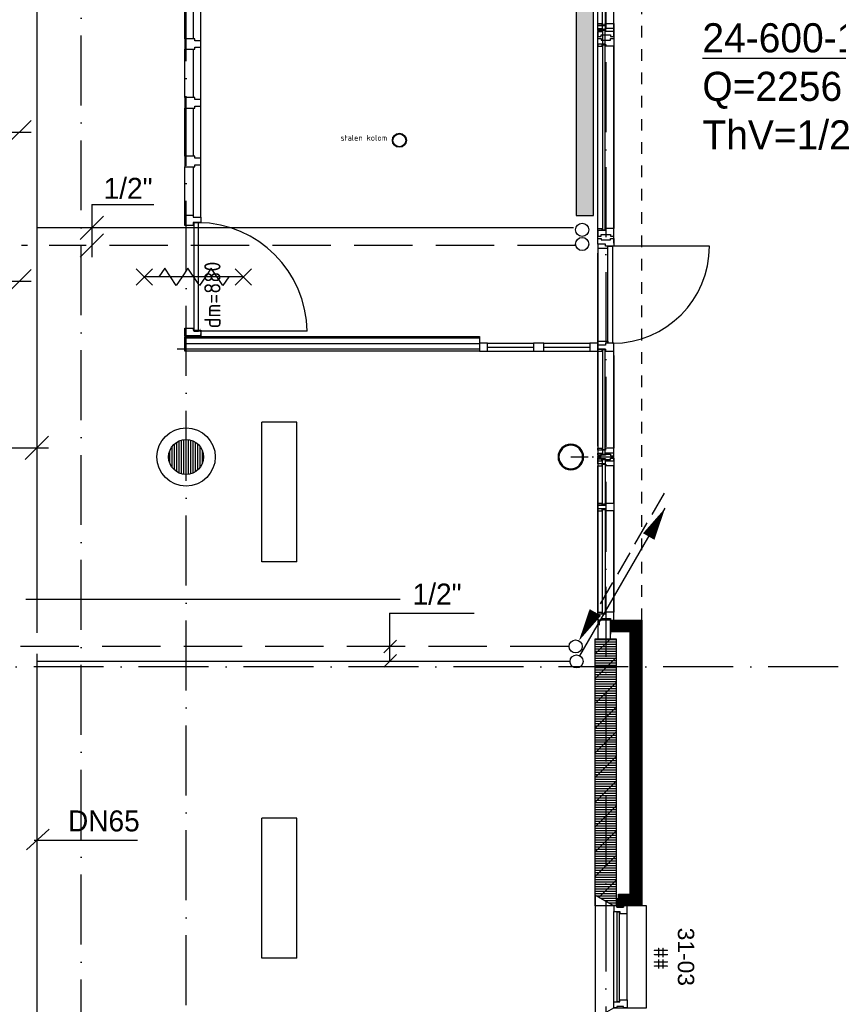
# Model space of a CAD drawing. Extents: x -866131 to -691536, y 173952 to 258052.
# Tile 139 of 160: x -726930 to -719908, y 221124 to 229574. Entities that reach past the tile are written whole.
import ezdxf
from ezdxf.enums import TextEntityAlignment as Align

# ---------------------------------------------------------------- set-up
doc = ezdxf.new("R2010")
doc.units = 0
doc.header["$LTSCALE"] = 100
for name, pattern in [('2322107', [2000, 1000, 1000]), ('2322108', [7, 5, -2]), ('DASHDOT', [9, 6, -1.5, 0, -1.5]), ('HIDDEN', [2, 1, -1])]:
    doc.linetypes.add(name, pattern=pattern)
doc.layers.get('0').update_dxf_attribs({"linetype": 'CONTINUOUS'})
for name, color, linetype in [('AL$1----_ALGEMEEN', 7, 'CONTINUOUS'), ('AL$1----_MAATVOERING', 7, 'CONTINUOUS'), ('AL$7----_STRAMIEN', 1, 'DASHDOT'), ('AL$8----_HULPLIJNEN', 2, 'CONTINUOUS'), ('AL21----_BUITENWAND', 4, 'CONTINUOUS'), ('AL22----_BINNENWAND', 7, 'CONTINUOUS'), ('AL28----_KONSTRUKTIE', 3, 'CONTINUOUS'), ('AL31----_BUITENKOZ', 7, 'CONTINUOUS'), ('AL31----_DRAAIRICHTING', 1, 'CONTINUOUS'), ('AL31----_KOZIJNMERK', 1, 'CONTINUOUS'), ('AL32----_BINNENKOZ', 7, 'CONTINUOUS'), ('AL32----_DAGMAAT', 1, 'CONTINUOUS'), ('AL65----_BEVEILIGING', 7, 'CONTINUOUS'), ('ALL-----_REFLIJNEN', 8, 'CONTINUOUS'), ('ALN-----_BLOCKNAAM', 2, 'CONTINUOUS'), ('ALXA1---_RASTER50', 12, 'CONTINUOUS'), ('ALXA3---_VOLZWART', 14, 'CONTINUOUS'), ('ALXAB---_PREFABBETON', 1, 'CONTINUOUS'), ('ALXOU---_GLAS', 7, 'CONTINUOUS'), ('ARMATUUR', 8, 'CONTINUOUS'), ('MV-BINNENWANDEN', 1, 'CONTINUOUS'), ('WI561---', 1, 'CONTINUOUS'), ('WL561---', 4, 'CONTINUOUS'), ('WL561---_AANVOER', 4, 'CONTINUOUS'), ('WL561---_RETOUR', 4, 'CONTINUOUS'), ('WL570---', 3, 'CONTINUOUS'), ('WL570---_TOEVOER', 3, 'CONTINUOUS'), ('WM561---', 1, 'CONTINUOUS')]:
    doc.layers.add(name, color=color, linetype=linetype)
doc.styles.add('BURO-018', font='BUROFONT.shx', dxfattribs={"height": 180})
doc.styles.add('BURO-025', font='BUROFONT.shx', dxfattribs={"height": 250})
doc.styles.get("Standard").update_dxf_attribs({"font": 'ISOCP'})

# ---------------------------------------------------------------- blocks, each defined once
blk = doc.blocks.new('LDV1107')
at = {"color": 0, "linetype": 'CONTINUOUS'}
blk.add_line((0.25, 0.433), (6.75, 11.691), dxfattribs=at)
blk.add_lwpolyline([(6.75, 11.691, 0, 1, 0), (5.5, 9.526, 1, 1, 0)], format="xyseb", dxfattribs=at)
blk.add_circle((0, 0), 0.5, dxfattribs=at)
blk = doc.blocks.new('LDV3108')
at = {"color": 0, "linetype": 'CONTINUOUS'}
for p, q in [((6.75, 11.691), (5.813, 10.068)), ((5.438, 9.418), (4.5, 7.794)), ((4.125, 7.145), (3.188, 5.521)), ((2.813, 4.871), (1.875, 3.248)), ((1.5, 2.598), (0.563, 0.974))]:
    blk.add_line(p, q, dxfattribs=at)
blk.add_lwpolyline([(0.25, 0.433, 0, 1, 0), (1.5, 2.598, 1, 1, 0)], format="xyseb", dxfattribs=at)
blk.add_circle((0, 0), 0.5, dxfattribs=at)
blk = doc.blocks.new('2322401')
at = {"color": 0, "linetype": 'CONTINUOUS'}
for p, q in [((-0.5, 0.5, 1), (-0.5, 0.5)), ((-0.5, 0.5, 1), (-0.5, -0.5, 1)), ((0.5, 0.5, 1), (-0.5, 0.5, 1)), ((0.5, 0.5), (-0.5, 0.5)), ((-0.5, 0.5), (-0.5, -0.5)), ((0.5, 0.5, 1), (0.5, 0.5)), ((0.5, -0.5, 1), (0.5, 0.5, 1)), ((0.5, -0.5), (0.5, 0.5)), ((-0.5, -0.5, 1), (-0.5, -0.5)), ((-0.5, -0.5, 1), (0.5, -0.5, 1)), ((-0.5, -0.5), (0.5, -0.5)), ((0.5, -0.5, 1), (0.5, -0.5))]:
    blk.add_line(p, q, dxfattribs=at)
blk = doc.blocks.new('CVRINFO2')
at = {"color": 0, "linetype": 'CONTINUOUS', "style": 'BURO-025'}
for tag, p in [('CV_TEXT125', (0, 0)), ('CV_TEXT225', (0, -4.167)), ('CV_TEXT325', (0, -8.333)), ('CV_TEXT425', (0, -12.5))]:
    blk.add_attdef(tag, p, '', height=2.5, dxfattribs=at)
blk = doc.blocks.new('CVHATCH1')
at = {"color": 0, "linetype": 'CONTINUOUS'}
blk.add_solid([(-0.5, -0.5), (0.5, -0.5), (-0.5, 0.5), (0.5, 0.5)], dxfattribs=at)
blk = doc.blocks.new('*U397', base_point=(106161.7, 54658.1))
at = {"color": 0, "linetype": 'CONTINUOUS'}
for p, q in [((106261.7, 54758.1), (106061.7, 54558.1)), ((106261.7, 54758.1), (106061.7, 54558.1)), ((106011.7, 54658.1), (105371.7, 54658.1)), ((106011.7, 54658.1), (106261.7, 54658.1))]:
    blk.add_line(p, q, dxfattribs=at)
at = {"color": 0, "linetype": 'CONTINUOUS', "style": 'BURO-018'}
blk.add_text('DN50', height=180, dxfattribs=at).set_placement((105911.7, 54708.1), align=Align.RIGHT)
blk = doc.blocks.new('*U398', base_point=(106161.7, 53377.8))
at = {"color": 0, "linetype": 'CONTINUOUS'}
for p, q in [((106261.7, 53477.8), (106061.7, 53277.8)), ((106011.7, 53377.8), (105371.7, 53377.8)), ((106011.7, 53377.8), (106261.7, 53377.8))]:
    blk.add_line(p, q, dxfattribs=at)
at = {"color": 0, "linetype": 'CONTINUOUS', "style": 'BURO-018'}
blk.add_text('DN50', height=180, dxfattribs=at).set_placement((105911.7, 53427.8), align=Align.RIGHT)
blk = doc.blocks.new('*U399', base_point=(106783.2, 53684.8))
at = {"color": 0, "linetype": 'CONTINUOUS'}
for p, q in [((106783.2, 54034.8), (106783.2, 53584.8)), ((106783.2, 54034.8), (107313.2, 54034.8)), ((106883.2, 53934.8), (106683.2, 53734.8)), ((106883.2, 53784.8), (106683.2, 53584.8))]:
    blk.add_line(p, q, dxfattribs=at)
at = {"color": 0, "linetype": 'CONTINUOUS', "style": 'BURO-018'}
blk.add_text('1/2"', height=180, dxfattribs=at).set_placement((106883.2, 54084.8))
blk = doc.blocks.new('*U401', base_point=(106311.7, 51947.9))
at = {"color": 0, "linetype": 'CONTINUOUS'}
for p, q in [((106211.7, 51847.9), (106411.7, 52047.9)), ((105925.5, 51947.9), (105279.1, 51947.9)), ((105925.5, 51947.9), (106411.7, 51947.9))]:
    blk.add_line(p, q, dxfattribs=at)
at = {"color": 0, "linetype": 'CONTINUOUS', "style": 'BURO-018'}
blk.add_text('DN65', height=180, dxfattribs=at).set_placement((105825.5, 51997.9), align=Align.RIGHT)
blk = doc.blocks.new('BU11467H01')
at = {"layer": 'AL32----_BINNENKOZ', "linetype": 'CONTINUOUS'}
blk.add_lwpolyline([(0, 139), (67, 139), (67, 67), (50, 67), (50, 0), (0, 0)], close=True, dxfattribs=at)
at = {"layer": 'ALN-----_BLOCKNAAM', "linetype": 'CONTINUOUS'}
blk.add_text('BU11467H01', height=8.67, dxfattribs=at).set_placement((0, 0))

msp = doc.modelspace()

# ---------------------------------------------------------------- hatches: boundary and pattern name
at = {"layer": 'ALXA1---_RASTER50'}
h = msp.add_hatch(dxfattribs=at)
h.set_pattern_fill('RASTER50', color=8, scale=100, style=0)
h.set_pattern_definition([(0, (-957220.68, 175155.282), (0, 20), [])])
h.paths.add_polyline_path([(-721812.826, 221969.366), (-721832.826, 221969.366), (-721992.826, 222061.742), (-721992.826, 224261.366), (-721812.826, 224261.366)])
at = {"layer": 'ALXAB---_PREFABBETON'}
h = msp.add_hatch(dxfattribs=at)
h.set_pattern_fill('PREFBET', color=8, style=0)
h.set_pattern_definition([(45, (-957220.68, 175155.28), (-106.06602, 106.06602), [])])
h.paths.add_polyline_path([(-721812.826, 221969.366), (-721832.826, 221969.366), (-721992.826, 222061.742), (-721992.826, 224261.366), (-721812.826, 224261.366)])

# ---------------------------------------------------------------- linework, layer by layer
at = {"color": 8, "linetype": 'CONTINUOUS'}
msp.add_lwpolyline([(-725514.826, 227806.728), (-725514.826, 227896.728), (-725442.826, 227896.728), (-725442.826, 227879.728), (-725375.826, 227879.728), (-725375.826, 227833.728), (-725442.826, 227833.728), (-725442.826, 227806.728)], close=True, dxfattribs=at)
at = {"layer": 'AL$1----_MAATVOERING', "color": 8}
msp.add_lwpolyline([(-721971.965, 224421.228), (-721971.965, 224261.366), (-721862.465, 224261.366), (-721862.465, 224421.228)], close=True, dxfattribs=at)
at = {"layer": 'AL$7----_STRAMIEN', "color": 1}
msp.add_line((-721902.826, 252610.366), (-721902.826, 213916.491), dxfattribs=at)
for points in [[(-726402.826, 215336.46), (-726402.826, 252610.366)], [(-725502.826, 213916.491), (-725502.826, 252610.366)], [(-719909.644, 224021.228), (-862199.709, 224021.228)]]:
    msp.add_lwpolyline(points, dxfattribs=at)
at = {"layer": 'AL$8----_HULPLIJNEN', "color": 8, "linetype": 'DASHDOT', "ltscale": 0.25}
msp.add_line((-722202.826, 225821.228), (-721834.983, 225821.228), dxfattribs=at)
at = {"layer": 'AL$8----_HULPLIJNEN', "color": 8}
for p, q in [((-721992.826, 221969.366), (-721992.826, 222061.742)), ((-721992.826, 222061.742), (-721832.826, 221969.366)), ((-721832.826, 221969.366), (-721992.826, 221969.366))]:
    msp.add_line(p, q, dxfattribs=at)
at = {"layer": 'AL21----_BUITENWAND', "color": 8, "linetype": 'HIDDEN'}
msp.add_line((-721592.826, 224421.366), (-721592.826, 233341.228), dxfattribs=at)
at = {"layer": 'AL21----_BUITENWAND', "color": 8}
for p, q in [((-721862.326, 224321.366), (-721862.326, 224421.366)), ((-721862.326, 224421.366), (-721592.826, 224421.366)), ((-721592.826, 224421.366), (-721592.826, 221969.366)), ((-721692.826, 224321.366), (-721862.326, 224321.366)), ((-721692.826, 222069.366), (-721692.826, 224321.366)), ((-721792.826, 222069.366), (-721692.826, 222069.366)), ((-721792.826, 221969.366), (-721792.826, 222069.366)), ((-721592.826, 221969.366), (-721792.826, 221969.366))]:
    msp.add_line(p, q, dxfattribs=at)
msp.add_lwpolyline([(-721792.826, 222069.366), (-721692.826, 222069.366), (-721692.826, 224321.366), (-721862.326, 224321.366), (-721862.326, 224421.366), (-721592.826, 224421.366), (-721592.826, 221969.366), (-721792.826, 221969.366)], close=True, dxfattribs=at)
at = {"layer": 'AL22----_BINNENWAND', "color": 8}
msp.add_lwpolyline([(-722985.826, 226730.228), (-725512.92, 226730.228), (-725512.92, 226855.228), (-722985.826, 226855.228)], close=True, dxfattribs=at)
at = {"layer": 'AL22----_BINNENWAND', "color": 8, "linetype": 'CONTINUOUS'}
for points in [[(-722985.826, 226840.228), (-725512.92, 226840.228)], [(-722985.826, 226745.228), (-725512.92, 226745.228)]]:
    msp.add_lwpolyline(points, dxfattribs=at)
at = {"layer": 'AL28----_KONSTRUKTIE', "color": 8, "linetype": 'CONTINUOUS'}
for p, q in [((-721992.826, 222061.742), (-721992.826, 224261.366)), ((-721992.826, 224261.366), (-721812.826, 224261.366)), ((-721812.826, 224261.366), (-721812.826, 221969.366)), ((-721832.826, 221969.366), (-721992.826, 222061.742)), ((-721812.826, 221969.366), (-721832.826, 221969.366))]:
    msp.add_line(p, q, dxfattribs=at)
msp.add_lwpolyline([(-721812.826, 221969.366), (-721832.826, 221969.366), (-721992.826, 222061.742), (-721992.826, 224261.366), (-721812.826, 224261.366)], close=True, dxfattribs=at)
at = {"layer": 'AL28----_KONSTRUKTIE', "color": 8}
for radius in [60, 55]:
    msp.add_circle((-723673.826, 228538.72), radius, dxfattribs=at)
for radius, start, end in [(109.55, 0, 180), (101.55, 0, 180), (109.55, 180, 0), (101.55, 180, 0)]:
    msp.add_arc((-722202.826, 225821.228), radius, start, end, dxfattribs=at)
at = {"layer": 'AL31----_BUITENKOZ', "color": 8}
for p, q in [((-721971.826, 229480.366), (-721971.826, 231204.866)), ((-721971.826, 229480.366), (-721971.826, 229497.366)), ((-721971.826, 229497.366), (-721933.826, 229497.366)), ((-721933.826, 229497.366), (-721929.826, 229497.366)), ((-721933.826, 229480.366), (-721933.826, 229497.366)), ((-721933.826, 229497.366), (-721933.826, 229480.366)), ((-721929.826, 229497.366), (-721929.826, 229484.366)), ((-721929.826, 229484.366), (-721908.826, 229484.366)), ((-721908.826, 229484.366), (-721908.826, 229497.366)), ((-721908.826, 229497.366), (-721904.826, 229497.366)), ((-721904.826, 229497.366), (-721904.826, 229480.366)), ((-721832.826, 229497.366), (-721904.826, 229497.366)), ((-721904.826, 229497.366), (-721904.826, 229480.366)), ((-721832.826, 229430.366), (-721832.826, 229497.366)), ((-721904.826, 229480.366), (-721971.826, 229480.366)), ((-721971.826, 229480.366), (-721971.826, 229430.366)), ((-721933.826, 229480.366), (-721971.826, 229480.366)), ((-721971.826, 229430.366), (-721942.326, 229430.366)), ((-721971.826, 229362.366), (-721971.826, 229412.366)), ((-721971.826, 229412.366), (-721942.326, 229412.366)), ((-721942.326, 229430.366), (-721942.326, 229444.366)), ((-721942.326, 229444.366), (-721862.326, 229444.366)), ((-721942.326, 229412.366), (-721942.326, 229398.366)), ((-721942.326, 229398.366), (-721862.326, 229398.366)), ((-721904.826, 229480.366), (-721933.826, 229480.366)), ((-721862.326, 229444.366), (-721862.326, 229430.366)), ((-721862.326, 229430.366), (-721832.826, 229430.366)), ((-721862.326, 229398.366), (-721862.326, 229412.366)), ((-721862.326, 229412.366), (-721832.826, 229412.366)), ((-721832.826, 229412.366), (-721832.826, 229345.366)), ((-721904.826, 229362.366), (-721971.826, 229362.366)), ((-721933.826, 229362.366), (-721971.826, 229362.366)), ((-721971.826, 229362.366), (-721971.826, 229345.366)), ((-721971.826, 227654.866), (-721971.826, 229345.366)), ((-721971.826, 229345.366), (-721933.826, 229345.366)), ((-721904.826, 229362.366), (-721933.826, 229362.366)), ((-721933.826, 229362.366), (-721933.826, 229345.366)), ((-721933.826, 229345.366), (-721933.826, 229362.366)), ((-721933.826, 229345.366), (-721929.826, 229345.366)), ((-721929.826, 229345.366), (-721929.826, 229358.366)), ((-721929.826, 229358.366), (-721908.826, 229358.366)), ((-721908.826, 229358.366), (-721908.826, 229345.366)), ((-721908.826, 229345.366), (-721904.826, 229345.366)), ((-721904.826, 229345.366), (-721904.826, 229362.366)), ((-721904.826, 229345.366), (-721904.826, 229362.366)), ((-721832.826, 229345.366), (-721904.826, 229345.366)), ((-721971.826, 225914.366), (-721971.826, 227570.866)), ((-721971.826, 225880.366), (-721971.826, 225897.366)), ((-721971.826, 225897.366), (-721933.826, 225897.366)), ((-721904.826, 225880.366), (-721971.826, 225880.366)), ((-721971.826, 225880.366), (-721971.826, 225830.366)), ((-721933.826, 225880.366), (-721971.826, 225880.366)), ((-721933.826, 225897.366), (-721929.826, 225897.366)), ((-721933.826, 225880.366), (-721933.826, 225897.366)), ((-721933.826, 225897.366), (-721933.826, 225880.366)), ((-721904.826, 225880.366), (-721933.826, 225880.366)), ((-721929.826, 225897.366), (-721929.826, 225884.366)), ((-721929.826, 225884.366), (-721908.826, 225884.366)), ((-721908.826, 225884.366), (-721908.826, 225897.366)), ((-721908.826, 225897.366), (-721904.826, 225897.366)), ((-721904.826, 225897.366), (-721904.826, 225880.366)), ((-721832.826, 225897.366), (-721904.826, 225897.366)), ((-721904.826, 225897.366), (-721904.826, 225880.366)), ((-721832.826, 225830.366), (-721832.826, 225897.366)), ((-721971.826, 225830.366), (-721942.326, 225830.366)), ((-721971.823, 225762.228), (-721971.823, 225812.228)), ((-721971.823, 225812.228), (-721942.323, 225812.228)), ((-721942.326, 225830.366), (-721942.326, 225844.366)), ((-721942.326, 225844.366), (-721862.326, 225844.366)), ((-721942.323, 225812.228), (-721942.323, 225798.228)), ((-721942.323, 225798.228), (-721862.323, 225798.228)), ((-721862.326, 225844.366), (-721862.326, 225830.366)), ((-721862.326, 225830.366), (-721832.826, 225830.366)), ((-721862.323, 225798.228), (-721862.323, 225812.228)), ((-721862.323, 225812.228), (-721832.823, 225812.228)), ((-721832.823, 225812.228), (-721832.823, 225745.228)), ((-721904.823, 225762.228), (-721971.823, 225762.228)), ((-721933.823, 225762.228), (-721971.823, 225762.228)), ((-721971.823, 225762.228), (-721971.823, 225745.228)), ((-721971.823, 225745.228), (-721933.823, 225745.228)), ((-721971.823, 225425.051), (-721971.823, 225745.228)), ((-721904.823, 225762.228), (-721933.823, 225762.228)), ((-721933.823, 225762.228), (-721933.823, 225745.228)), ((-721933.823, 225745.228), (-721933.823, 225762.228)), ((-721933.823, 225745.228), (-721929.823, 225745.228)), ((-721929.823, 225745.228), (-721929.823, 225758.228)), ((-721929.823, 225758.228), (-721908.823, 225758.228)), ((-721908.823, 225758.228), (-721908.823, 225745.228)), ((-721908.823, 225745.228), (-721904.823, 225745.228)), ((-721904.823, 225745.228), (-721904.823, 225762.228)), ((-721904.823, 225745.228), (-721904.823, 225762.228)), ((-721832.823, 225745.228), (-721904.823, 225745.228)), ((-721971.823, 225408.051), (-721971.823, 225425.051)), ((-721971.823, 225425.051), (-721933.823, 225425.051)), ((-721971.823, 225375.051), (-721971.823, 225408.051)), ((-721971.823, 225408.051), (-721904.823, 225408.051)), ((-721933.823, 225408.051), (-721971.823, 225408.051)), ((-721904.823, 225375.051), (-721971.823, 225375.051)), ((-721971.823, 224471.051), (-721971.823, 225375.051)), ((-721933.823, 225375.051), (-721971.823, 225375.051)), ((-721971.823, 225375.051), (-721971.823, 225358.051)), ((-721971.823, 225358.051), (-721933.823, 225358.051)), ((-721933.823, 225425.051), (-721929.823, 225425.051)), ((-721933.823, 225408.051), (-721933.823, 225425.051)), ((-721933.823, 225425.051), (-721933.823, 225408.051)), ((-721904.823, 225408.051), (-721933.823, 225408.051)), ((-721904.823, 225375.051), (-721933.823, 225375.051)), ((-721933.823, 225375.051), (-721933.823, 225358.051)), ((-721933.823, 225358.051), (-721933.823, 225375.051)), ((-721933.823, 225358.051), (-721929.823, 225358.051)), ((-721929.823, 225425.051), (-721929.823, 225412.051)), ((-721929.823, 225412.051), (-721908.823, 225412.051)), ((-721929.823, 225358.051), (-721929.823, 225371.051)), ((-721929.823, 225371.051), (-721908.823, 225371.051)), ((-721908.823, 225412.051), (-721908.823, 225425.051)), ((-721908.823, 225425.051), (-721904.823, 225425.051)), ((-721908.823, 225371.051), (-721908.823, 225358.051)), ((-721908.823, 225358.051), (-721904.823, 225358.051)), ((-721904.823, 225425.051), (-721904.823, 225408.051)), ((-721904.823, 225408.051), (-721904.823, 225425.051)), ((-721904.823, 225425.051), (-721832.823, 225425.051)), ((-721904.823, 225358.051), (-721904.823, 225375.051)), ((-721904.823, 225358.051), (-721904.823, 225375.051)), ((-721832.823, 225358.051), (-721904.823, 225358.051)), ((-721832.823, 225425.051), (-721832.823, 225358.051)), ((-721971.823, 224471.051), (-721971.823, 224488.051)), ((-721971.823, 224488.051), (-721933.823, 224488.051)), ((-721904.823, 224471.051), (-721971.823, 224471.051)), ((-721971.823, 224471.051), (-721971.823, 224421.051)), ((-721933.823, 224471.051), (-721971.823, 224471.051)), ((-721971.823, 224421.051), (-721942.323, 224421.051)), ((-721971.823, 224421.051), (-721971.823, 224261.051)), ((-721956.823, 224421.051), (-721971.823, 224421.051)), ((-721956.823, 224421.051), (-721942.323, 224421.051)), ((-721956.823, 224379.051), (-721956.823, 224421.051)), ((-721942.323, 224421.051), (-721942.323, 224435.051)), ((-721942.323, 224435.051), (-721862.323, 224435.051)), ((-721942.323, 224421.051), (-721942.323, 224435.051)), ((-721942.323, 224435.051), (-721862.323, 224435.051)), ((-721933.823, 224488.051), (-721929.823, 224488.051)), ((-721933.823, 224471.051), (-721933.823, 224488.051)), ((-721933.823, 224488.051), (-721933.823, 224471.051)), ((-721904.823, 224471.051), (-721933.823, 224471.051)), ((-721929.823, 224488.051), (-721929.823, 224475.051)), ((-721929.823, 224475.051), (-721908.823, 224475.051)), ((-721908.823, 224475.051), (-721908.823, 224488.051)), ((-721908.823, 224488.051), (-721904.823, 224488.051)), ((-721904.823, 224488.051), (-721904.823, 224471.051)), ((-721832.823, 224488.051), (-721904.823, 224488.051)), ((-721904.823, 224488.051), (-721904.823, 224471.051)), ((-721862.323, 224435.051), (-721862.323, 224379.051)), ((-721862.323, 224435.051), (-721862.323, 224421.051)), ((-721862.323, 224421.051), (-721832.823, 224421.051)), ((-721832.823, 224421.051), (-721832.823, 224488.051)), ((-721971.823, 224261.051), (-721956.823, 224261.051)), ((-721956.823, 224261.051), (-721862.323, 224261.051)), ((-721862.323, 224261.051), (-721862.323, 224302.051)), ((-721832.826, 221969.366), (-721992.826, 222061.742)), ((-721992.826, 222061.742), (-721992.826, 221001.99)), ((-721552.826, 221969.366), (-721832.826, 221969.366)), ((-721552.826, 221094.366), (-721552.826, 221969.366))]:
    msp.add_line(p, q, dxfattribs=at)
for points in [[(-721971.826, 229539.751), (-721971.826, 231230.251)], [(-721832.826, 229539.751), (-721832.826, 231230.251)], [(-721832.826, 229497.366), (-721832.826, 231187.866)], [(-721971.826, 227782.251), (-721971.826, 229472.751)], [(-721832.826, 229472.751), (-721832.826, 227782.251)], [(-721832.826, 227654.866), (-721832.826, 229345.366)], [(-721971.965, 227613.251), (-721971.965, 225854.551)], [(-721832.965, 225854.551), (-721832.965, 226730.251)], [(-721832.826, 226690.616), (-721832.826, 225897.366)], [(-721971.965, 225787.551), (-721971.965, 224488.228)], [(-721832.965, 225787.551), (-721832.965, 224488.228)], [(-721832.823, 225425.051), (-721832.823, 225745.228)], [(-721832.823, 224488.051), (-721832.823, 225358.051)], [(-721862.323, 224379.051), (-721862.323, 224302.051)], [(-721832.826, 221144.366), (-721832.826, 221919.366)], [(-721832.826, 221144.366), (-721832.826, 221919.366)], [(-721718.826, 221161.366), (-721718.826, 221902.366)], [(-721718.826, 221161.366), (-721718.826, 221902.366)]]:
    msp.add_lwpolyline(points, dxfattribs=at)
for points in [[(-721933.826, 229522.751), (-721971.826, 229522.751), (-721971.826, 229539.751), (-721933.826, 229539.751)], [(-721832.826, 229472.751), (-721904.826, 229472.751), (-721904.826, 229489.751), (-721971.826, 229489.751), (-721971.826, 229522.751), (-721904.826, 229522.751), (-721904.826, 229539.751), (-721832.826, 229539.751)], [(-721933.826, 229489.751), (-721971.826, 229489.751), (-721971.826, 229472.751), (-721933.826, 229472.751)], [(-721933.826, 229539.751), (-721929.826, 229539.751), (-721929.826, 229526.751), (-721908.826, 229526.751), (-721908.826, 229539.751), (-721904.826, 229539.751), (-721904.826, 229522.751), (-721933.826, 229522.751)], [(-721933.826, 229472.751), (-721929.826, 229472.751), (-721929.826, 229485.751), (-721908.826, 229485.751), (-721908.826, 229472.751), (-721904.826, 229472.751), (-721904.826, 229489.751), (-721933.826, 229489.751)], [(-721904.826, 227782.251), (-721904.826, 227765.251), (-721971.826, 227765.251), (-721971.826, 227715.251), (-721942.326, 227715.251), (-721942.326, 227729.251), (-721862.326, 227729.251), (-721862.326, 227715.251), (-721832.826, 227715.251), (-721832.826, 227782.251)], [(-721933.826, 227765.251), (-721971.826, 227765.251), (-721971.826, 227782.251), (-721933.826, 227782.251)], [(-721933.826, 227782.251), (-721929.826, 227782.251), (-721929.826, 227769.251), (-721908.826, 227769.251), (-721908.826, 227782.251), (-721904.826, 227782.251), (-721904.826, 227765.251), (-721933.826, 227765.251)], [(-721904.965, 227630.251), (-721904.965, 227647.251), (-721971.965, 227647.251), (-721971.965, 227697.251), (-721942.465, 227697.251), (-721942.465, 227683.251), (-721862.465, 227683.251), (-721862.465, 227697.251), (-721832.965, 227697.251), (-721832.965, 227630.251)], [(-721971.965, 227647.251), (-721971.965, 227613.251), (-721883.965, 227613.251), (-721883.965, 227630.251), (-721904.965, 227630.251), (-721904.965, 227647.251)], [(-721883.965, 227630.251), (-721843.965, 227630.251), (-721843.965, 226797.251), (-721883.965, 226797.251)], [(-721971.965, 226780.251), (-721971.965, 226814.251), (-721883.965, 226814.251), (-721883.965, 226797.251), (-721904.965, 226797.251), (-721904.965, 226780.251)], [(-721832.965, 226797.251), (-721904.965, 226797.251), (-721904.965, 226780.251), (-721971.965, 226780.251), (-721971.965, 226747.251), (-721904.965, 226747.251), (-721904.965, 226730.251), (-721832.965, 226730.251)], [(-721933.965, 226747.251), (-721971.965, 226747.251), (-721971.965, 226730.251), (-721933.965, 226730.251)], [(-721933.965, 226730.251), (-721929.965, 226730.251), (-721929.965, 226743.251), (-721908.965, 226743.251), (-721908.965, 226730.251), (-721904.965, 226730.251), (-721904.965, 226747.251), (-721933.965, 226747.251)], [(-721904.965, 224488.228), (-721904.965, 224471.228), (-721971.965, 224471.228), (-721971.965, 224421.228), (-721942.465, 224421.228), (-721942.465, 224435.228), (-721862.465, 224435.228), (-721862.465, 224421.228), (-721832.965, 224421.228), (-721832.965, 224488.228)], [(-721933.965, 224471.228), (-721971.965, 224471.228), (-721971.965, 224488.228), (-721933.965, 224488.228)], [(-721933.965, 224488.228), (-721929.965, 224488.228), (-721929.965, 224475.228), (-721908.965, 224475.228), (-721908.965, 224488.228), (-721904.965, 224488.228), (-721904.965, 224471.228), (-721933.965, 224471.228)], [(-721933.965, 224488.051), (-721929.965, 224488.051), (-721929.965, 224475.051), (-721908.965, 224475.051), (-721908.965, 224488.051), (-721904.965, 224488.051), (-721904.965, 224471.051), (-721933.965, 224471.051)], [(-721832.826, 221969.366), (-721992.826, 222061.742), (-721992.826, 221001.99), (-721832.826, 221094.366), (-721552.826, 221094.366), (-721552.826, 221969.366)], [(-721807.826, 221959.366), (-721751.826, 221959.366), (-721751.826, 222030.366), (-721807.826, 222030.366)], [(-721807.826, 221959.366), (-721751.826, 221959.366), (-721751.826, 222030.366), (-721807.826, 222030.366)]]:
    msp.add_lwpolyline(points, close=True, dxfattribs=at)
at = {"layer": 'AL31----_BUITENKOZ', "color": 8, "linetype": 'CONTINUOUS'}
for points in [[(-725395.826, 227831.728), (-725436.826, 227831.728), (-725436.826, 226901.728), (-725395.826, 226901.728)], [(-721832.826, 221919.366), (-721832.826, 221919.366), (-721781.826, 221919.366), (-721781.826, 221902.366), (-721718.826, 221902.366), (-721718.826, 221902.366), (-721718.826, 221902.366), (-721718.826, 221902.366), (-721718.826, 221902.366), (-721718.826, 221969.366), (-721751.826, 221969.366), (-721751.826, 221959.366), (-721807.826, 221959.366), (-721807.826, 221969.366), (-721807.826, 221969.366), (-721832.826, 221969.366)], [(-721832.826, 221919.366), (-721832.826, 221919.366), (-721781.826, 221919.366), (-721781.826, 221902.366), (-721718.826, 221902.366), (-721718.826, 221902.366), (-721718.826, 221902.366), (-721718.826, 221902.366), (-721718.826, 221902.366), (-721718.826, 221969.366), (-721751.826, 221969.366), (-721751.826, 221959.366), (-721807.826, 221959.366), (-721807.826, 221969.366), (-721807.826, 221969.366), (-721832.826, 221969.366)], [(-721806.826, 221149.366), (-721785.826, 221149.366), (-721785.826, 221914.366), (-721806.826, 221914.366)], [(-721806.826, 221149.366), (-721785.826, 221149.366), (-721785.826, 221914.366), (-721806.826, 221914.366)], [(-721832.826, 221144.366), (-721832.826, 221144.366), (-721781.826, 221144.366), (-721781.826, 221161.366), (-721718.826, 221161.366), (-721718.826, 221161.366), (-721718.826, 221161.366), (-721718.826, 221161.366), (-721718.826, 221161.366), (-721718.826, 221094.366), (-721751.826, 221094.366), (-721751.826, 221104.366), (-721807.826, 221104.366), (-721807.826, 221094.366), (-721807.826, 221094.366), (-721832.826, 221094.366)], [(-721832.826, 221144.366), (-721832.826, 221144.366), (-721781.826, 221144.366), (-721781.826, 221161.366), (-721718.826, 221161.366), (-721718.826, 221161.366), (-721718.826, 221161.366), (-721718.826, 221161.366), (-721718.826, 221161.366), (-721718.826, 221094.366), (-721751.826, 221094.366), (-721751.826, 221104.366), (-721807.826, 221104.366), (-721807.826, 221094.366), (-721807.826, 221094.366), (-721832.826, 221094.366)]]:
    msp.add_lwpolyline(points, close=True, dxfattribs=at)
at = {"layer": 'AL31----_DRAAIRICHTING', "color": 8}
for p, q in [((-724465.826, 226901.728), (-725395.826, 226901.728)), ((-725602.826, 225709.424), (-725602.826, 225933.031)), ((-725582.826, 225694.342), (-725582.826, 225948.113)), ((-725562.826, 225683.75), (-725562.826, 225958.705)), ((-725542.826, 225676.659), (-725542.826, 225965.796)), ((-725522.826, 225672.567), (-725522.826, 225969.888)), ((-725502.826, 225671.228), (-725502.826, 225971.228)), ((-725482.826, 225672.567), (-725482.826, 225969.888)), ((-725462.826, 225676.659), (-725462.826, 225965.796)), ((-725442.826, 225683.75), (-725442.826, 225958.705)), ((-725422.826, 225694.342), (-725422.826, 225948.113)), ((-725402.826, 225709.424), (-725402.826, 225933.031)), ((-725642.826, 225767.376), (-725642.826, 225875.079)), ((-725622.826, 225731.228), (-725622.826, 225911.228)), ((-725382.826, 225731.228), (-725382.826, 225911.228)), ((-725362.826, 225767.376), (-725362.826, 225875.079)), ((-721971.965, 225837.551), (-721971.965, 225854.551)), ((-721971.965, 225854.551), (-721933.965, 225854.551)), ((-721933.965, 225854.551), (-721929.965, 225854.551)), ((-721933.965, 225837.551), (-721933.965, 225854.551)), ((-721933.965, 225854.551), (-721933.965, 225837.551)), ((-721929.965, 225854.551), (-721929.965, 225841.551)), ((-721908.965, 225841.551), (-721908.965, 225854.551)), ((-721908.965, 225854.551), (-721904.965, 225854.551)), ((-721904.965, 225854.551), (-721904.965, 225837.551)), ((-721832.965, 225854.551), (-721904.965, 225854.551)), ((-721904.965, 225854.551), (-721904.965, 225837.551)), ((-721832.965, 225787.551), (-721832.965, 225854.551)), ((-721933.965, 225837.551), (-721971.965, 225837.551)), ((-721904.965, 225837.551), (-721971.965, 225837.551)), ((-721971.965, 225837.551), (-721971.965, 225804.551)), ((-721971.965, 225804.551), (-721904.965, 225804.551)), ((-721933.965, 225804.551), (-721971.965, 225804.551)), ((-721971.965, 225804.551), (-721971.965, 225787.551)), ((-721971.965, 225787.551), (-721933.965, 225787.551)), ((-721904.965, 225837.551), (-721933.965, 225837.551)), ((-721904.965, 225804.551), (-721933.965, 225804.551)), ((-721933.965, 225804.551), (-721933.965, 225787.551)), ((-721933.965, 225787.551), (-721933.965, 225804.551)), ((-721933.965, 225787.551), (-721929.965, 225787.551)), ((-721929.965, 225841.551), (-721908.965, 225841.551)), ((-721929.965, 225412.051), (-721929.965, 225800.551)), ((-721929.965, 225800.551), (-721908.965, 225800.551)), ((-721929.965, 225787.551), (-721929.965, 225800.551)), ((-721929.965, 225800.551), (-721908.965, 225800.551)), ((-721908.965, 225800.551), (-721908.965, 225412.051)), ((-721908.965, 225800.551), (-721908.965, 225787.551)), ((-721908.965, 225787.551), (-721904.965, 225787.551)), ((-721904.965, 225804.551), (-721904.965, 225787.551)), ((-721904.965, 225787.551), (-721904.965, 225804.551)), ((-721904.965, 225787.551), (-721832.965, 225787.551)), ((-721971.965, 225408.051), (-721971.965, 225425.051)), ((-721971.965, 225425.051), (-721933.965, 225425.051)), ((-721971.965, 225375.051), (-721971.965, 225408.051)), ((-721971.965, 225408.051), (-721904.965, 225408.051)), ((-721933.965, 225408.051), (-721971.965, 225408.051)), ((-721933.965, 225375.051), (-721971.965, 225375.051)), ((-721971.965, 225375.051), (-721971.965, 225358.051)), ((-721904.965, 225375.051), (-721971.965, 225375.051)), ((-721971.965, 225358.051), (-721933.965, 225358.051)), ((-721933.965, 225425.051), (-721929.965, 225425.051)), ((-721933.965, 225408.051), (-721933.965, 225425.051)), ((-721933.965, 225425.051), (-721933.965, 225408.051)), ((-721904.965, 225408.051), (-721933.965, 225408.051)), ((-721933.965, 225358.051), (-721933.965, 225375.051)), ((-721904.965, 225375.051), (-721933.965, 225375.051)), ((-721933.965, 225375.051), (-721933.965, 225358.051)), ((-721933.965, 225358.051), (-721929.965, 225358.051)), ((-721929.965, 225425.051), (-721929.965, 225412.051)), ((-721929.965, 225412.051), (-721908.965, 225412.051)), ((-721908.965, 225412.051), (-721929.965, 225412.051)), ((-721929.965, 225358.051), (-721929.965, 225371.051)), ((-721929.965, 225371.051), (-721908.965, 225371.051)), ((-721908.965, 225412.051), (-721908.965, 225425.051)), ((-721908.965, 225425.051), (-721904.965, 225425.051)), ((-721908.965, 225371.051), (-721908.965, 225358.051)), ((-721908.965, 225358.051), (-721904.965, 225358.051)), ((-721904.965, 225408.051), (-721904.965, 225425.051)), ((-721904.965, 225425.051), (-721832.965, 225425.051)), ((-721904.965, 225425.051), (-721904.965, 225408.051)), ((-721904.965, 225358.051), (-721904.965, 225375.051)), ((-721904.965, 225358.051), (-721904.965, 225375.051)), ((-721832.965, 225358.051), (-721904.965, 225358.051)), ((-721832.965, 225425.051), (-721832.965, 225358.051))]:
    msp.add_line(p, q, dxfattribs=at)
msp.add_lwpolyline([(-721843.965, 226797.251, 0.41352814), (-721013.715, 227630.251), (-721843.965, 227630.251)], format="xyb", close=True, dxfattribs=at)
for radius in [250, 150]:
    msp.add_circle((-725502.826, 225821.228), radius, dxfattribs=at)
for centre, radius, start, end in [((-725404.642, 226892.912), 938.857, 0.5379912, 89.4620088), ((-722203.003, 225821.228), 109.55, 0, 180), ((-722203.003, 225821.228), 101.55, 0, 180), ((-722203.003, 225821.228), 109.55, 180, 0), ((-722203.003, 225821.228), 101.55, 180, 0)]:
    msp.add_arc(centre, radius, start, end, dxfattribs=at)
at = {"layer": 'AL32----_BINNENKOZ', "color": 8}
for p, q in [((-725514.826, 229409.853), (-725514.826, 229824.728)), ((-725442.826, 229824.728), (-725442.826, 229409.853)), ((-725375.826, 229392.853), (-725375.826, 229841.728)), ((-725514.826, 228905.478), (-725514.826, 229319.853)), ((-725442.826, 229319.853), (-725442.826, 228905.478)), ((-725375.826, 228888.478), (-725375.826, 229336.853)), ((-725514.826, 228401.103), (-725514.826, 228815.478)), ((-725442.826, 228815.478), (-725442.826, 228401.103)), ((-725375.826, 228384.103), (-725375.826, 228832.478)), ((-725442.826, 228311.103), (-725442.826, 227896.728))]:
    msp.add_line(p, q, dxfattribs=at)
for points in [[(-725514.826, 229409.853), (-725514.826, 229319.853), (-725426.826, 229319.853), (-725426.826, 229336.853), (-725375.826, 229336.853), (-725375.826, 229392.853), (-725426.826, 229392.853), (-725426.826, 229409.853)], [(-725514.826, 228905.478), (-725514.826, 228815.478), (-725426.826, 228815.478), (-725426.826, 228832.478), (-725375.826, 228832.478), (-725375.826, 228888.478), (-725426.826, 228888.478), (-725426.826, 228905.478)], [(-725514.826, 228401.103), (-725514.826, 228311.103), (-725426.826, 228311.103), (-725426.826, 228328.103), (-725375.826, 228328.103), (-725375.826, 228384.103), (-725426.826, 228384.103), (-725426.826, 228401.103)], [(-722985.826, 226730.228), (-722918.826, 226730.228), (-722918.826, 226797.228), (-722985.826, 226797.228)], [(-722523.826, 226730.228), (-722433.826, 226730.228), (-722433.826, 226797.228), (-722523.826, 226797.228)], [(-722038.826, 226730.228), (-721971.826, 226730.228), (-721971.826, 226797.228), (-722038.826, 226797.228)]]:
    msp.add_lwpolyline(points, close=True, dxfattribs=at)
for points in [[(-725514.826, 227896.728), (-725514.826, 228311.103)], [(-725375.826, 227879.728), (-725375.826, 228328.103)], [(-722918.826, 226797.228), (-722523.826, 226797.228)], [(-722433.826, 226797.228), (-722038.826, 226797.228)], [(-722918.826, 226763.728), (-722523.826, 226763.728)], [(-722918.826, 226730.228), (-722523.826, 226730.228)], [(-722433.826, 226763.728), (-722038.826, 226763.728)], [(-722433.826, 226730.228), (-722038.826, 226730.228)]]:
    msp.add_lwpolyline(points, dxfattribs=at)
at = {"layer": 'AL65----_BEVEILIGING', "color": 8, "linetype": 'CONTINUOUS'}
for p, q in [((-725791.826, 227296.728), (-725931.826, 227436.728)), ((-725791.826, 227436.728), (-725931.826, 227296.728)), ((-725686.826, 227441.728), (-725736.826, 227366.728)), ((-725586.826, 227291.728), (-725686.826, 227441.728)), ((-725486.826, 227441.728), (-725536.826, 227366.728)), ((-725386.826, 227291.728), (-725486.826, 227441.728)), ((-725286.826, 227441.728), (-725336.826, 227366.728)), ((-725186.826, 227291.728), (-725286.826, 227441.728)), ((-724941.826, 227296.728), (-725081.826, 227436.728)), ((-724941.826, 227436.728), (-725081.826, 227296.728)), ((-725011.826, 227366.728), (-725861.826, 227366.728)), ((-725536.826, 227366.728), (-725586.826, 227291.728)), ((-725336.826, 227366.728), (-725386.826, 227291.728)), ((-725136.826, 227366.728), (-725186.826, 227291.728))]:
    msp.add_line(p, q, dxfattribs=at)
at = {"layer": 'ALL-----_REFLIJNEN', "color": 8, "linetype": 'CONTINUOUS'}
for p, q in [((-722985.826, 226792.728), (-725512.92, 226792.728)), ((-723480.826, 226746.964), (-725578.609, 226746.964))]:
    msp.add_line(p, q, dxfattribs=at)
at = {"layer": 'ALXA3---_VOLZWART', "color": 8, "const_width": 100}
msp.add_lwpolyline([(-721792.826, 222019.366), (-721642.826, 222019.366), (-721642.826, 224371.366), (-721862.326, 224371.366)], dxfattribs=at)
at = {"layer": 'ALXAB---_PREFABBETON', "color": 8}
for p, q in [((-721992.826, 224131.209), (-721862.669, 224261.366)), ((-721992.826, 223919.077), (-721812.826, 224099.077)), ((-721992.826, 223706.945), (-721812.826, 223886.945)), ((-721992.826, 223494.813), (-721812.826, 223674.813)), ((-721992.826, 223282.681), (-721812.826, 223462.681)), ((-721992.826, 223070.549), (-721812.826, 223250.549)), ((-721992.826, 222858.417), (-721812.826, 223038.417)), ((-721992.826, 222646.285), (-721812.826, 222826.285)), ((-721992.826, 222434.153), (-721812.826, 222614.153)), ((-721992.826, 222222.02), (-721812.826, 222402.02)), ((-721959.952, 222042.762), (-721812.826, 222189.888)), ((-721821.216, 221969.366), (-721812.826, 221977.756))]:
    msp.add_line(p, q, dxfattribs=at)
at = {"layer": 'ALXOU---_GLAS', "color": 8}
for p, q in [((-721929.826, 229484.366), (-721929.826, 231200.866)), ((-721908.826, 231200.866), (-721908.826, 229484.366)), ((-721908.826, 229484.366), (-721929.826, 229484.366)), ((-721929.826, 229358.366), (-721908.826, 229358.366)), ((-721929.826, 226703.616), (-721929.826, 225884.366)), ((-721908.826, 225884.366), (-721908.826, 226703.616)), ((-721929.826, 225884.366), (-721908.826, 225884.366)), ((-721929.823, 225412.051), (-721929.823, 225758.228)), ((-721929.823, 225758.228), (-721908.823, 225758.228)), ((-721908.823, 225758.228), (-721908.823, 225412.051)), ((-721908.823, 225412.051), (-721929.823, 225412.051)), ((-721929.823, 224475.051), (-721929.823, 225371.051)), ((-721929.823, 225371.051), (-721908.823, 225371.051)), ((-721908.823, 225371.051), (-721908.823, 224475.051)), ((-721908.823, 224475.051), (-721929.823, 224475.051))]:
    msp.add_line(p, q, dxfattribs=at)
for points in [[(-721908.826, 229526.751), (-721929.826, 229526.751), (-721929.826, 231243.251), (-721908.826, 231243.251)], [(-721908.826, 229485.751), (-721929.826, 229485.751), (-721929.826, 227769.251), (-721908.826, 227769.251)], [(-721908.965, 226743.251), (-721929.965, 226743.251), (-721929.965, 225841.551), (-721908.965, 225841.551)], [(-721908.965, 224475.051), (-721929.965, 224475.051), (-721929.965, 225371.051), (-721908.965, 225371.051)]]:
    msp.add_lwpolyline(points, close=True, dxfattribs=at)
at = {"layer": 'ARMATUUR', "color": 8}
for points in [[(-724852.826, 224921.228), (-724852.826, 226121.228)], [(-724552.826, 226121.228), (-724852.826, 226121.228)], [(-724552.826, 224921.228), (-724552.826, 226121.228)], [(-724552.826, 224921.228), (-724852.826, 224921.228)], [(-724552.826, 222721.228), (-724852.826, 222721.228)], [(-724852.826, 221521.228), (-724852.826, 222721.228)], [(-724552.826, 221521.228), (-724552.826, 222721.228)], [(-724552.826, 221521.228), (-724852.826, 221521.228)]]:
    msp.add_lwpolyline(points, dxfattribs=at)
at = {"layer": 'WL561---_AANVOER', "linetype": '2322107'}
for p, q in [((-726782.093, 233207.874), (-726782.093, 224312.013)), ((-722179.687, 227786.508), (-726774.527, 227786.508)), ((-726782.093, 224131.393), (-726782.093, 224066.763)), ((-726782.093, 224066.763), (-726782.093, 217582.584)), ((-722209.535, 224066.763), (-726774.253, 224066.763))]:
    msp.add_line(p, q, dxfattribs=at)
at = {"layer": 'WL561---_RETOUR', "linetype": '2322108'}
for p, q in [((-726862.879, 227636.508), (-726915.839, 227636.508)), ((-722161.077, 227636.508), (-726677.001, 227636.508)), ((-722223.395, 224194.33), (-726928.67, 224194.33))]:
    msp.add_line(p, q, dxfattribs=at)
at = {"layer": 'WL561---_RETOUR', "color": 1}
for centre in [(-722105.152, 227770.249), (-722105.152, 227648.68)]:
    msp.add_circle(centre, 56.25, dxfattribs=at)
at = {"layer": 'WL570---', "color": 1}
for p, q in [((-723757.012, 224480.036), (-723031.628, 224480.524)), ((-723757.012, 224480.036), (-723757.012, 224066.656)), ((-723806.913, 224141.471), (-723698.794, 224249.536)), ((-723806.913, 224016.78), (-723698.794, 224124.845)), ((-726872.566, 222448.578), (-726677.415, 222627.379)), ((-726807.515, 222533.725), (-725920.74, 222532.913))]:
    msp.add_line(p, q, dxfattribs=at)
at = {"layer": 'WL570---_TOEVOER'}
msp.add_line((-726877.659, 224600.979), (-723666.254, 224600.979), dxfattribs=at)

# ---------------------------------------------------------------- block references
at = {"layer": 'AL31----_DRAAIRICHTING', "color": 8, "rotation": 89.99999999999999}
msp.add_blockref('BU11467H01', (-725375.826, 226859.728), dxfattribs=at)
at = {"layer": 'WI561---'}
ref = msp.add_blockref('CVRINFO2', (-721074.342, 229293.224, 120), dxfattribs=dict(at, xscale=100, yscale=100, zscale=100))
ref.add_attrib('CV_TEXT125', '%%u24-600-160', (-721074.342, 229293.224, 120), dxfattribs={"layer": '0', "color": 2, "linetype": 'CONTINUOUS', "height": 250, "style": 'BURO-025'})
ref.add_attrib('CV_TEXT225', 'Q=2256 W', (-721074.342, 228876.557, 120), dxfattribs={"layer": '0', "color": 2, "linetype": 'CONTINUOUS', "height": 250, "style": 'BURO-025'})
ref.add_attrib('CV_TEXT325', 'ThV=1/2', (-721074.342, 228459.891, 120), dxfattribs={"layer": '0', "color": 2, "linetype": 'CONTINUOUS', "height": 250, "style": 'BURO-025'})
at = {"layer": 'WL561---', "xscale": 2240, "yscale": 150, "rotation": 90}
for name, zscale in [('2322401', 400), ('CVHATCH1', 2240)]:
    msp.add_blockref(name, (-722083.189, 229014.565, 120), dxfattribs=dict(at, zscale=zscale))
at = {"layer": 'WL561---_AANVOER', "color": 2, "xscale": 112.5, "yscale": 112.5, "zscale": 112.5}
msp.add_blockref('LDV1107', (-722153.285, 224066.763), dxfattribs=at)
at = {"layer": 'WL561---_RETOUR', "color": 2, "xscale": 112.5, "yscale": 112.5, "zscale": 112.5}
msp.add_blockref('LDV3108', (-722161.462, 224195.364), dxfattribs=at)
at = {"layer": 'WM561---'}
for name, p in [('*U397', (-726932.093, 228609.784)), ('*U399', (-726310.55, 227636.508)), ('*U398', (-726932.093, 227329.519)), ('*U401', (-726782.093, 225899.58))]:
    msp.add_blockref(name, p, dxfattribs=at)

# ---------------------------------------------------------------- texts
at = {"layer": 'AL$1----_ALGEMEEN', "color": 8, "insert": (-723777.648, 228585.02), "char_height": 50, "width": 1961, "attachment_point": 3}
msp.add_mtext('stalen kolom', dxfattribs=at)
at = {"layer": 'AL31----_KOZIJNMERK', "color": 8, "insert": (-721144.615, 221531.866), "char_height": 140, "width": 816, "attachment_point": 2, "rotation": 270}
msp.add_mtext('\\fArial|b0|i0|c0|p34;31-03', dxfattribs=at)
at = {"layer": 'AL32----_DAGMAAT', "color": 8}
msp.add_text('dm=880', height=140, rotation=90, dxfattribs=at).set_placement((-725207.397, 226925.281))
at = {"layer": 'MV-BINNENWANDEN', "color": 8}
msp.add_text('##', height=122.4983, rotation=270, dxfattribs=at).set_placement((-721492.266, 221618.333))
at = {"layer": 'WL570---', "color": 1, "style": 'BURO-018'}
for s, p in [('1/2"', (-723559.853, 224554.693)), ('DN65', (-726516.15, 222608.251))]:
    msp.add_text(s, height=180, dxfattribs=at).set_placement(p)

doc.saveas('drawing.dxf')
